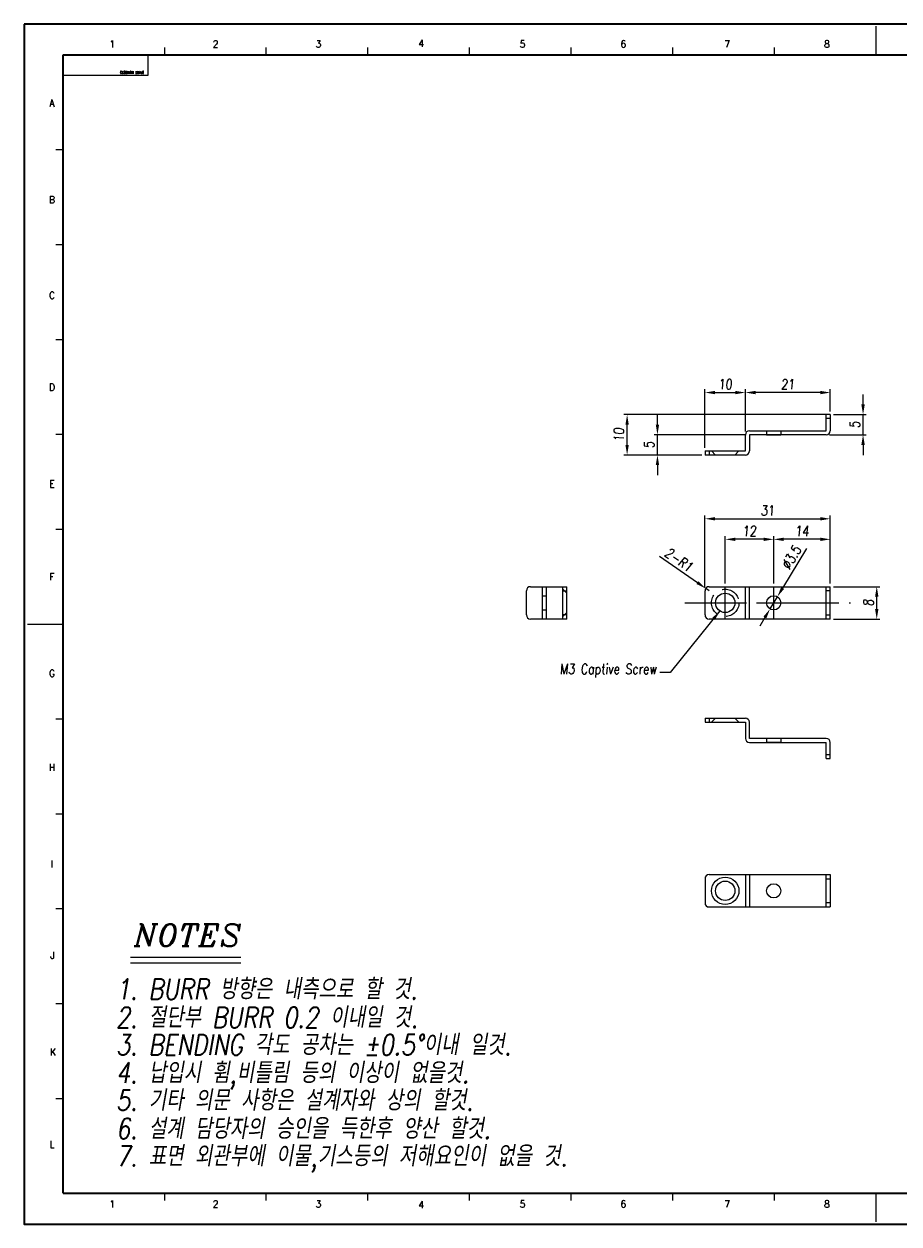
# Model space of a CAD drawing. Header units: millimetres. Extents: x 4497 to 11741, y 5958 to 12619.
# Tile 78 of 256: x 5702 to 5919, y 6459 to 6756. Entities that reach past the tile are written whole.
import ezdxf
from ezdxf.enums import TextEntityAlignment as Align

# ---------------------------------------------------------------- set-up
doc = ezdxf.new("R2010")
doc.units = ezdxf.units.MM
doc.header["$LTSCALE"] = 0.8
doc.header["$PDMODE"] = 3
doc.header["$PDSIZE"] = 0.3125
for name, pattern in [('CENTER', [50.8, 31.75, -6.35, 6.35, -6.35]), ('CENTER2', [28.575, 19.05, -3.175, 3.175, -3.175]), ('HIDDEN', [9.525, 6.35, -3.175])]:
    doc.linetypes.add(name, pattern=pattern)
doc.layers.get('0').update_dxf_attribs({"linetype": 'CONTINUOUS', "lineweight": 0})
doc.layers.get('Defpoints').update_dxf_attribs({"linetype": 'CONTINUOUS', "lineweight": 0})
for name, color, linetype, lineweight in [('1', 2, 'CENTER', 0), ('2', 3, 'CONTINUOUS', 0), ('3', 5, 'HIDDEN', 0), ('4', 1, 'CENTER2', 9)]:
    doc.layers.add(name, color=color, linetype=linetype, lineweight=lineweight)
doc.styles.add('A', font='ITALIC', dxfattribs={"height": 3})
doc.styles.add('linetech', font='romans.shx', dxfattribs={"width": 0.8, "oblique": 10, "bigfont": 'whgtxt.shx'})
doc.styles.get("Standard").update_dxf_attribs({"font": 'romans.shx', "width": 0.8, "oblique": 5, "bigfont": 'whgtxt.shx'})
doc.dimstyles.get("Standard").update_dxf_attribs({"dimtxt": 2.5, "dimasz": 2.5, "dimexe": 0.8, "dimexo": 0.8, "dimgap": 0.8, "dimtad": 1, "dimdsep": 46, "dimtxsty": 'Standard', "dimcen": 0, "dimclrd": 3, "dimclre": 3, "dimclrt": 3, "dimazin": 0, "dimtp": 0.001, "dimtm": 0.001, "dimtfac": 1, "dimtmove": 0, "dimatfit": 3, "dimfxl": 0, "dimtolj": 1, "dimarcsym": 0})

# ---------------------------------------------------------------- blocks, each defined once
blk = doc.blocks.new('*D120')
at = {"layer": '2', "color": 3, "lineweight": -2}
for p, q in [((5895.94, 6625.77), (5890.05, 6615.96)), ((5886.96, 6610.82), (5888.77, 6613.82)), ((5885.68, 6608.68), (5884.39, 6606.53))]:
    blk.add_line(p, q, dxfattribs=at)
at = {"layer": '2', "color": 3}
for points in [[(5889.69, 6616.18), (5890.41, 6615.75), (5888.77, 6613.82)], [(5885.32, 6608.89), (5886.03, 6608.46), (5886.96, 6610.82)]]:
    blk.add_solid(points, dxfattribs=at)
at = {"layer": 'Defpoints', "color": 0}
for p in [(5888.77, 6613.82), (5886.96, 6610.82)]:
    blk.add_point(p, dxfattribs=at)
at = {"layer": '2', "color": 3, "insert": (5892.23, 6623.57), "char_height": 2.5, "attachment_point": 5, "rotation": 59.0254}
blk.add_mtext('\\A1;∅3.5', dxfattribs=at)
blk = doc.blocks.new('X')
at = {"layer": '1'}
for p, q in [((5251.84, 13719.59), (5251.84, 13727.59)), ((5247.84, 13723.59), (5255.84, 13723.59))]:
    blk.add_line(p, q, dxfattribs=at)
blk = doc.blocks.new('*D428')
at = {"layer": '2', "color": 3, "lineweight": -2}
for p, q in [((5870.86, 6616.12), (5870.86, 6633.92)), ((5873.36, 6633.12), (5899.36, 6633.12)), ((5901.86, 6617.12), (5901.86, 6633.92))]:
    blk.add_line(p, q, dxfattribs=at)
at = {"layer": '2', "color": 3}
for points in [[(5873.36, 6633.54), (5873.36, 6632.71), (5870.86, 6633.12)], [(5899.36, 6633.54), (5899.36, 6632.71), (5901.86, 6633.12)]]:
    blk.add_solid(points, dxfattribs=at)
at = {"layer": 'Defpoints', "color": 0}
for p in [(5901.86, 6633.12), (5870.86, 6615.32), (5901.86, 6616.32)]:
    blk.add_point(p, dxfattribs=at)
at = {"layer": '2', "color": 3, "insert": (5886.36, 6635.17), "char_height": 2.5, "attachment_point": 5}
blk.add_mtext('\\A1;31', dxfattribs=at)
blk = doc.blocks.new('*D429')
at = {"layer": '2', "color": 3, "lineweight": -2}
for p, q in [((5887.86, 6617.12), (5887.86, 6628.84)), ((5899.36, 6628.04), (5890.36, 6628.04)), ((5901.86, 6617.12), (5901.86, 6628.84))]:
    blk.add_line(p, q, dxfattribs=at)
at = {"layer": '2', "color": 3}
for points in [[(5890.36, 6628.45), (5890.36, 6627.62), (5887.86, 6628.04)], [(5899.36, 6628.45), (5899.36, 6627.62), (5901.86, 6628.04)]]:
    blk.add_solid(points, dxfattribs=at)
at = {"layer": 'Defpoints', "color": 0}
for p in [(5887.86, 6628.04), (5887.86, 6616.32), (5901.86, 6616.32)]:
    blk.add_point(p, dxfattribs=at)
at = {"layer": '2', "color": 3, "insert": (5894.86, 6630.09), "char_height": 2.5, "attachment_point": 5}
blk.add_mtext('\\A1;14', dxfattribs=at)
blk = doc.blocks.new('*D430')
at = {"layer": '2', "color": 3, "lineweight": -2}
for p, q in [((5875.86, 6617.12), (5875.86, 6628.84)), ((5885.36, 6628.04), (5878.36, 6628.04)), ((5887.86, 6617.12), (5887.86, 6628.84))]:
    blk.add_line(p, q, dxfattribs=at)
at = {"layer": '2', "color": 3}
for points in [[(5878.36, 6628.45), (5878.36, 6627.62), (5875.86, 6628.04)], [(5885.36, 6628.45), (5885.36, 6627.62), (5887.86, 6628.04)]]:
    blk.add_solid(points, dxfattribs=at)
at = {"layer": 'Defpoints', "color": 0}
for p in [(5875.86, 6628.04), (5875.86, 6616.32), (5887.86, 6616.32)]:
    blk.add_point(p, dxfattribs=at)
at = {"layer": '2', "color": 3, "insert": (5881.86, 6630.09), "char_height": 2.5, "attachment_point": 5}
blk.add_mtext('\\A1;12', dxfattribs=at)
blk = doc.blocks.new('*D431')
at = {"layer": '2', "color": 3, "lineweight": -2}
for p, q in [((5902.66, 6616.32), (5914.16, 6616.32)), ((5913.36, 6610.82), (5913.36, 6613.82)), ((5902.66, 6608.32), (5914.16, 6608.32))]:
    blk.add_line(p, q, dxfattribs=at)
at = {"layer": '2', "color": 3}
for points in [[(5912.94, 6613.82), (5913.78, 6613.82), (5913.36, 6616.32)], [(5912.94, 6610.82), (5913.78, 6610.82), (5913.36, 6608.32)]]:
    blk.add_solid(points, dxfattribs=at)
at = {"layer": 'Defpoints', "color": 0}
for p in [(5901.86, 6616.32), (5913.36, 6616.32), (5901.86, 6608.32)]:
    blk.add_point(p, dxfattribs=at)
at = {"layer": '2', "color": 3, "insert": (5911.31, 6612.32), "char_height": 2.5, "attachment_point": 5, "rotation": 90}
blk.add_mtext('\\A1;8', dxfattribs=at)
blk = doc.blocks.new('*D432')
at = {"layer": '2', "color": 3, "lineweight": -2}
for p, q in [((5859.59, 6623.87), (5868.99, 6617.32)), ((5871.86, 6615.32), (5871.04, 6615.89))]:
    blk.add_line(p, q, dxfattribs=at)
at = {"layer": '2', "color": 3}
blk.add_solid([(5869.23, 6617.66), (5868.75, 6616.98), (5871.04, 6615.89)], dxfattribs=at)
at = {"layer": 'Defpoints', "color": 0}
for p in [(5871.04, 6615.89), (5871.86, 6615.32)]:
    blk.add_point(p, dxfattribs=at)
at = {"layer": '2', "color": 3, "insert": (5864.44, 6622.99), "char_height": 2.5, "attachment_point": 5, "rotation": 325.1239}
blk.add_mtext('\\A1;2-R1', dxfattribs=at)
blk = doc.blocks.new('*D433')
at = {"layer": '2', "color": 3, "lineweight": -2}
for p, q in [((5859.09, 6656.41), (5859.09, 6658.91)), ((5881.06, 6653.91), (5858.29, 6653.91)), ((5859.09, 6648.91), (5859.09, 6653.91)), ((5870.06, 6648.91), (5858.29, 6648.91)), ((5859.09, 6646.41), (5859.09, 6643.91))]:
    blk.add_line(p, q, dxfattribs=at)
at = {"layer": '2', "color": 3}
for points in [[(5858.68, 6656.41), (5859.51, 6656.41), (5859.09, 6653.91)], [(5858.68, 6646.41), (5859.51, 6646.41), (5859.09, 6648.91)]]:
    blk.add_solid(points, dxfattribs=at)
at = {"layer": 'Defpoints', "color": 0}
for p in [(5859.09, 6653.91), (5881.86, 6653.91), (5870.86, 6648.91)]:
    blk.add_point(p, dxfattribs=at)
at = {"layer": '2', "color": 3, "insert": (5857.04, 6651.41), "char_height": 2.5, "attachment_point": 5, "rotation": 90}
blk.add_mtext('\\A1;5', dxfattribs=at)
blk = doc.blocks.new('*D434')
at = {"layer": '2', "color": 3, "lineweight": -2}
for p, q in [((5909.97, 6661.41), (5909.97, 6663.91)), ((5902.66, 6658.91), (5910.77, 6658.91)), ((5909.97, 6653.91), (5909.97, 6658.91)), ((5901.66, 6653.91), (5910.77, 6653.91)), ((5909.97, 6651.41), (5909.97, 6648.91))]:
    blk.add_line(p, q, dxfattribs=at)
at = {"layer": '2', "color": 3}
for points in [[(5909.55, 6661.41), (5910.39, 6661.41), (5909.97, 6658.91)], [(5909.55, 6651.41), (5910.39, 6651.41), (5909.97, 6653.91)]]:
    blk.add_solid(points, dxfattribs=at)
at = {"layer": 'Defpoints', "color": 0}
for p in [(5901.86, 6658.91), (5909.97, 6658.91), (5900.86, 6653.91)]:
    blk.add_point(p, dxfattribs=at)
at = {"layer": '2', "color": 3, "insert": (5907.92, 6656.41), "char_height": 2.5, "attachment_point": 5, "rotation": 90}
blk.add_mtext('\\A1;5', dxfattribs=at)
blk = doc.blocks.new('*D435')
at = {"layer": '2', "color": 3, "lineweight": -2}
for p, q in [((5901.06, 6658.91), (5850.79, 6658.91)), ((5851.59, 6651.41), (5851.59, 6656.41)), ((5870.06, 6648.91), (5850.79, 6648.91))]:
    blk.add_line(p, q, dxfattribs=at)
at = {"layer": '2', "color": 3}
for points in [[(5851.17, 6656.41), (5852.01, 6656.41), (5851.59, 6658.91)], [(5851.17, 6651.41), (5852.01, 6651.41), (5851.59, 6648.91)]]:
    blk.add_solid(points, dxfattribs=at)
at = {"layer": 'Defpoints', "color": 0}
for p in [(5851.59, 6658.91), (5901.86, 6658.91), (5870.86, 6648.91)]:
    blk.add_point(p, dxfattribs=at)
at = {"layer": '2', "color": 3, "insert": (5849.54, 6653.91), "char_height": 2.5, "attachment_point": 5, "rotation": 90}
blk.add_mtext('\\A1;10', dxfattribs=at)
blk = doc.blocks.new('*D436')
at = {"layer": '2', "color": 3, "lineweight": -2}
for p, q in [((5870.86, 6650.71), (5870.86, 6665.17)), ((5880.86, 6654.71), (5880.86, 6665.17)), ((5873.36, 6664.37), (5878.36, 6664.37))]:
    blk.add_line(p, q, dxfattribs=at)
at = {"layer": '2', "color": 3}
for points in [[(5873.36, 6664.78), (5873.36, 6663.95), (5870.86, 6664.37)], [(5878.36, 6664.78), (5878.36, 6663.95), (5880.86, 6664.37)]]:
    blk.add_solid(points, dxfattribs=at)
at = {"layer": 'Defpoints', "color": 0}
for p in [(5880.86, 6664.37), (5880.86, 6653.91), (5870.86, 6649.91)]:
    blk.add_point(p, dxfattribs=at)
at = {"layer": '2', "color": 3, "insert": (5875.86, 6666.42), "char_height": 2.5, "attachment_point": 5}
blk.add_mtext('\\A1;10', dxfattribs=at)
blk = doc.blocks.new('*D437')
at = {"layer": '2', "color": 3, "lineweight": -2}
for p, q in [((5880.86, 6654.71), (5880.86, 6665.17)), ((5901.86, 6659.71), (5901.86, 6665.17)), ((5899.36, 6664.37), (5883.36, 6664.37))]:
    blk.add_line(p, q, dxfattribs=at)
at = {"layer": '2', "color": 3}
for points in [[(5883.36, 6664.78), (5883.36, 6663.95), (5880.86, 6664.37)], [(5899.36, 6664.78), (5899.36, 6663.95), (5901.86, 6664.37)]]:
    blk.add_solid(points, dxfattribs=at)
at = {"layer": 'Defpoints', "color": 0}
for p in [(5880.86, 6664.37), (5901.86, 6658.91), (5880.86, 6653.91)]:
    blk.add_point(p, dxfattribs=at)
at = {"layer": '2', "color": 3, "insert": (5891.36, 6666.42), "char_height": 2.5, "attachment_point": 5}
blk.add_mtext('\\A1;21', dxfattribs=at)

msp = doc.modelspace()

# ---------------------------------------------------------------- linework, layer by layer
at = {"color": 7, "linetype": 'Continuous'}
for p, q in [((5913.235, 6747.976), (5913.235, 6755.011)), ((5712.011, 6747.976), (5733.118, 6747.976)), ((5712.011, 6742.91), (5712.011, 6747.976)), ((5733.118, 6742.91), (5733.118, 6747.976)), ((5737.164, 6747.976), (5737.164, 6749.735)), ((5762.317, 6747.976), (5762.317, 6749.735)), ((5787.47, 6747.976), (5787.47, 6749.735)), ((5812.623, 6747.976), (5812.623, 6749.735)), ((5837.776, 6747.976), (5837.776, 6749.735)), ((5862.929, 6747.976), (5862.929, 6749.735)), ((5888.082, 6747.976), (5888.082, 6749.735)), ((5712.011, 6742.91), (5733.118, 6742.91)), ((5710.252, 6724.494), (5712.011, 6724.494)), ((5710.252, 6701.011), (5712.011, 6701.011)), ((5710.252, 6677.529), (5712.011, 6677.529)), ((5710.252, 6654.047), (5712.011, 6654.047)), ((5710.252, 6630.565), (5712.011, 6630.565)), ((5703.216, 6607.083), (5712.011, 6607.083)), ((5710.252, 6583.601), (5712.011, 6583.601)), ((5710.252, 6560.119), (5712.011, 6560.119)), ((5710.252, 6536.637), (5712.011, 6536.637)), ((5710.252, 6513.155), (5712.011, 6513.155)), ((5710.252, 6489.673), (5712.011, 6489.673)), ((5737.164, 6464.432), (5737.164, 6466.191)), ((5762.317, 6464.432), (5762.317, 6466.191)), ((5787.47, 6464.432), (5787.47, 6466.191)), ((5812.623, 6464.432), (5812.623, 6466.191)), ((5837.776, 6464.432), (5837.776, 6466.191)), ((5862.929, 6464.432), (5862.929, 6466.191)), ((5888.082, 6464.432), (5888.082, 6466.191)), ((5913.235, 6459.155), (5913.235, 6466.191))]:
    msp.add_line(p, q, dxfattribs=at)
at = {"color": 7, "linetype": 'Continuous', "lineweight": 35}
for p, q in [((5712.011, 6466.191), (5712.011, 6747.976)), ((5712.011, 6747.976), (6114.46, 6747.976)), ((5712.011, 6466.191), (6114.46, 6466.191))]:
    msp.add_line(p, q, dxfattribs=at)
at = {"linetype": 'Continuous'}
for p, q in [((5901.865, 6658.909), (5900.865, 6658.909)), ((5900.865, 6654.909), (5900.865, 6658.909)), ((5901.865, 6658.909), (5901.865, 6654.909)), ((5901.865, 6657.909), (5900.865, 6657.909)), ((5880.865, 6649.909), (5880.865, 6653.909)), ((5881.865, 6654.909), (5900.865, 6654.909)), ((5881.865, 6653.909), (5881.865, 6649.909)), ((5900.865, 6653.909), (5881.865, 6653.909)), ((5870.865, 6649.909), (5870.865, 6648.909)), ((5870.865, 6649.909), (5880.865, 6649.909)), ((5871.865, 6649.909), (5871.865, 6648.909)), ((5880.865, 6648.909), (5870.865, 6648.909)), ((5826.66, 6609.32), (5826.66, 6615.32)), ((5827.66, 6616.32), (5836.66, 6616.32)), ((5830.66, 6608.32), (5830.66, 6616.32)), ((5831.66, 6608.32), (5831.66, 6616.32)), ((5835.66, 6608.32), (5835.66, 6616.32)), ((5835.66, 6615.32), (5836.66, 6615.32)), ((5836.66, 6608.32), (5836.66, 6616.32)), ((5870.865, 6609.32), (5870.865, 6615.32)), ((5871.865, 6616.32), (5901.865, 6616.32)), ((5880.865, 6608.32), (5880.865, 6616.32)), ((5881.865, 6608.32), (5881.865, 6616.32)), ((5900.865, 6608.32), (5900.865, 6616.32)), ((5901.865, 6608.32), (5901.865, 6616.32)), ((5836.66, 6608.32), (5827.66, 6608.32)), ((5836.66, 6609.32), (5835.66, 6609.32)), ((5901.865, 6608.32), (5871.865, 6608.32)), ((5870.865, 6583.77), (5870.865, 6582.77)), ((5870.865, 6583.77), (5880.865, 6583.77)), ((5870.865, 6582.77), (5880.865, 6582.77)), ((5871.865, 6583.77), (5871.865, 6582.77)), ((5880.865, 6582.77), (5880.865, 6578.77)), ((5881.865, 6578.77), (5881.865, 6582.77)), ((5900.865, 6578.77), (5881.865, 6578.77)), ((5881.865, 6577.77), (5900.865, 6577.77)), ((5900.865, 6573.77), (5900.865, 6577.77)), ((5901.865, 6573.77), (5901.865, 6577.77)), ((5900.865, 6574.77), (5901.865, 6574.77)), ((5900.865, 6573.77), (5901.865, 6573.77)), ((5870.865, 6544.044), (5870.865, 6538.044)), ((5871.865, 6545.044), (5901.865, 6545.044)), ((5880.865, 6545.044), (5880.865, 6537.044)), ((5881.865, 6545.044), (5881.865, 6537.044)), ((5900.865, 6537.044), (5900.865, 6545.044)), ((5900.865, 6544.044), (5901.865, 6544.044)), ((5901.865, 6545.044), (5901.865, 6537.044)), ((5871.865, 6537.044), (5901.865, 6537.044)), ((5901.865, 6538.044), (5900.865, 6538.044))]:
    msp.add_line(p, q, dxfattribs=at)
at = {"color": 7, "linetype": 'Continuous', "lineweight": 35}
msp.add_lwpolyline([(5702.356, 6755.583), (5702.356, 6458.583), (6122.356, 6458.583), (6122.356, 6755.583)], close=True, dxfattribs=at)
at = {"linetype": 'Continuous'}
for centre, radius in [((5875.865, 6612.32), 2.4), ((5887.865, 6612.32), 1.75), ((5875.865, 6541.044), 3.4), ((5875.865, 6541.044), 2.4), ((5887.865, 6541.044), 1.75)]:
    msp.add_circle(centre, radius, dxfattribs=at)
for centre, start, end in [((5881.865, 6653.909), 90, 180), ((5900.865, 6654.909), 270, 0), ((5880.865, 6649.909), 270, 0), ((5827.66, 6615.32), 90, 180), ((5871.865, 6615.32), 90, 180), ((5827.66, 6609.32), 180, 270), ((5871.865, 6609.32), 180, 270), ((5880.865, 6582.77), 0, 90), ((5881.865, 6578.77), 180, 270), ((5900.865, 6577.77), 0, 90), ((5871.865, 6544.044), 90, 180), ((5871.865, 6538.044), 180, 270)]:
    msp.add_arc(centre, 1, start, end, dxfattribs=at)
at = {"layer": '2'}
for p, q in [((5728.672, 6524.588), (5755.981, 6524.588)), ((5728.672, 6523.224), (5755.981, 6523.224))]:
    msp.add_line(p, q, dxfattribs=at)
at = {"layer": '3'}
for p, q in [((5886.115, 6654.909), (5886.115, 6653.909)), ((5886.115, 6654.909), (5889.615, 6654.909)), ((5886.115, 6653.909), (5889.615, 6653.909)), ((5889.615, 6654.909), (5889.615, 6653.909)), ((5873.465, 6648.909), (5872.465, 6649.909)), ((5878.265, 6648.909), (5879.265, 6649.909)), ((5836.66, 6614.72), (5835.66, 6615.72)), ((5901.865, 6615.32), (5900.865, 6615.32)), ((5830.66, 6614.07), (5831.66, 6614.07)), ((5830.66, 6610.57), (5830.66, 6614.069)), ((5831.66, 6610.57), (5831.66, 6614.069)), ((5830.66, 6610.57), (5831.66, 6610.57)), ((5836.66, 6609.92), (5835.66, 6608.92)), ((5900.865, 6609.32), (5901.865, 6609.32)), ((5873.465, 6583.77), (5872.465, 6582.77)), ((5878.265, 6583.77), (5879.265, 6582.77)), ((5886.115, 6578.77), (5886.115, 6577.77)), ((5889.615, 6578.77), (5886.115, 6578.77)), ((5889.615, 6578.77), (5889.615, 6577.77)), ((5889.615, 6577.77), (5886.115, 6577.77))]:
    msp.add_line(p, q, dxfattribs=at)
msp.add_circle((5875.865, 6612.32), 3.4, dxfattribs=at)
at = {"layer": '4'}
msp.add_line((5865.865, 6612.32), (5906.865, 6612.32), dxfattribs=at)

# ---------------------------------------------------------------- block references
for p in [(624.026, -7111.273), (636.026, -7111.273)]:
    msp.add_blockref('X', p)

# ---------------------------------------------------------------- texts
at = {"color": 7, "linetype": 'Continuous', "width": 0.933333}
for s, p in [('1', (5724.192, 6750.648)), ('2', (5749.769, 6750.648)), ('3', (5775.217, 6750.648)), ('4', (5800.665, 6750.777)), ('5', (5825.728, 6750.648)), ('6', (5850.663, 6750.648)), ('7', (5876.368, 6750.648)), ('8', (5901.045, 6750.648)), ('A', (5709.282, 6735.996)), ('B', (5709.282, 6712.09)), ('C', (5709.282, 6688.441)), ('D', (5709.282, 6665.692)), ('E', (5709.282, 6641.786)), ('F', (5709.282, 6618.779)), ('G', (5709.282, 6594.873)), ('H', (5709.282, 6571.61)), ('I', (5709.282, 6547.704)), ('J', (5709.411, 6525.083)), ('K', (5709.54, 6501.177)), ('L', (5709.282, 6478.299)), ('1', (5724.192, 6463.518)), ('2', (5749.769, 6463.518)), ('3', (5775.217, 6463.518)), ('4', (5800.665, 6463.39)), ('5', (5825.728, 6463.518)), ('6', (5850.663, 6463.518)), ('7', (5876.368, 6463.518)), ('8', (5901.045, 6463.518))]:
    msp.add_text(s, height=1.759, dxfattribs=at).set_placement(p, align=Align.MIDDLE_CENTER)
msp.add_text('(PART NUMBER)', height=0.58717, rotation=180, dxfattribs=at).set_placement((5726.179, 6743.288), align=Align.TOP_RIGHT)
at = {"layer": '2', "style": 'A'}
msp.add_text('NOTES', height=5.4559, dxfattribs=at).set_placement((5729.593, 6527.321))
at = {"layer": '2', "color": 3, "lineweight": 0, "style": 'linetech', "oblique": 10, "width": 0.8}
for s, p in [('1. BURR 방향은 내측으로 할 것.', (5725.13, 6514.178)), ('2. 절단부 BURR 0.2 이내일 것.', (5725.13, 6507.163)), ('3. BENDING 각도 공차는 %%p0.5%%D이내 일것.', (5725.13, 6500.381)), ('4. 납입시 휨,비틀림 등의 이상이 없을것.', (5725.13, 6493.437)), ('5. 기타 의문 사항은 설계자와 상의 할것.', (5725.13, 6486.656)), ('6. 설계 담당자의 승인을 득한후 양산 할것.', (5725.13, 6479.641)), ('7. 표면 외관부에 이물,기스등의 저해요인이 없을 것.', (5725.13, 6472.859))]:
    msp.add_text(s, height=5.09217, dxfattribs=at).set_placement(p)
at = {"layer": '2', "color": 3, "insert": (5858.903, 6593.869), "char_height": 2.5, "attachment_point": 9}
msp.add_mtext('M3 Captive Screw', dxfattribs=at)

# ---------------------------------------------------------------- dimensions: what is measured, and where the dimension line sits
at = {"layer": '2'}
for base, p1, p2, picture, middle in [((5880.865, 6664.365), (5870.865, 6649.909), (5880.865, 6653.909), '*D436', (5875.865, 6666.415)), ((5880.865, 6664.365), (5901.865, 6658.909), (5880.865, 6653.909), '*D437', (5891.365, 6666.415)), ((5875.865, 6628.037), (5887.865, 6616.32), (5875.865, 6616.32), '*D430', (5881.865, 6630.087)), ((5887.865, 6628.037), (5901.865, 6616.32), (5887.865, 6616.32), '*D429', (5894.865, 6630.087))]:
    dim = msp.add_linear_dim(base=base, p1=p1, p2=p2, dimstyle='Standard', override={"dimazin": 2}, dxfattribs=at)
    dim.commit()
    dim.dimension.update_dxf_attribs({"geometry": picture, "text_midpoint": middle})
for base, p1, p2, picture, middle in [((5909.972, 6658.909), (5900.865, 6653.909), (5901.865, 6658.909), '*D434', (5907.922, 6656.409)), ((5851.591, 6658.909), (5870.865, 6648.909), (5901.865, 6658.909), '*D435', (5849.541, 6653.909)), ((5859.092, 6653.909), (5870.865, 6648.909), (5881.865, 6653.909), '*D433', (5857.042, 6651.409)), ((5913.359, 6616.32), (5901.865, 6608.32), (5901.865, 6616.32), '*D431', (5911.309, 6612.32))]:
    dim = msp.add_linear_dim(base=base, p1=p1, p2=p2, angle=90, dimstyle='Standard', override={"dimazin": 2}, dxfattribs=at)
    dim.commit()
    dim.dimension.update_dxf_attribs({"geometry": picture, "text_midpoint": middle})
dim = msp.add_linear_dim(base=(5901.865, 6633.122), p1=(5870.865, 6615.32), p2=(5901.865, 6616.32), dimstyle='Standard', override={"dimazin": 2}, dxfattribs=at)
dim.commit()
dim.dimension.update_dxf_attribs({"geometry": '*D428', "text_midpoint": (5886.365, 6633.122), "dimtype": 160})
dim = msp.add_radius_dim(center=(5871.865, 6615.32), mpoint=(5871.044, 6615.891), text='2-<>', dimstyle='Standard', override={"dimazin": 2}, dxfattribs=at)
dim.commit()
dim.dimension.update_dxf_attribs({"geometry": '*D432', "text_midpoint": (5864.438, 6622.994)})
dim = msp.add_diameter_dim_2p(p1=(5886.964, 6610.819), p2=(5888.765, 6613.82), dimstyle='Standard', override={"dimazin": 2}, dxfattribs=at)
dim.commit()
dim.dimension.update_dxf_attribs({"geometry": '*D120', "text_midpoint": (5893.983, 6622.513), "dimtype": 163})

# ---------------------------------------------------------------- leaders
at = {"layer": '2', "annotation_type": 0, "has_hookline": 1, "hookline_direction": 1, "text_width": 25.682}
msp.add_leader([(5874.564, 6610.303), (5862.203, 6595.119), (5859.703, 6595.119)], dimstyle='Standard', override={"dimgap": 0.8, "dimtad": 0, "dimazin": 2}, dxfattribs=at)

doc.saveas('drawing.dxf')
